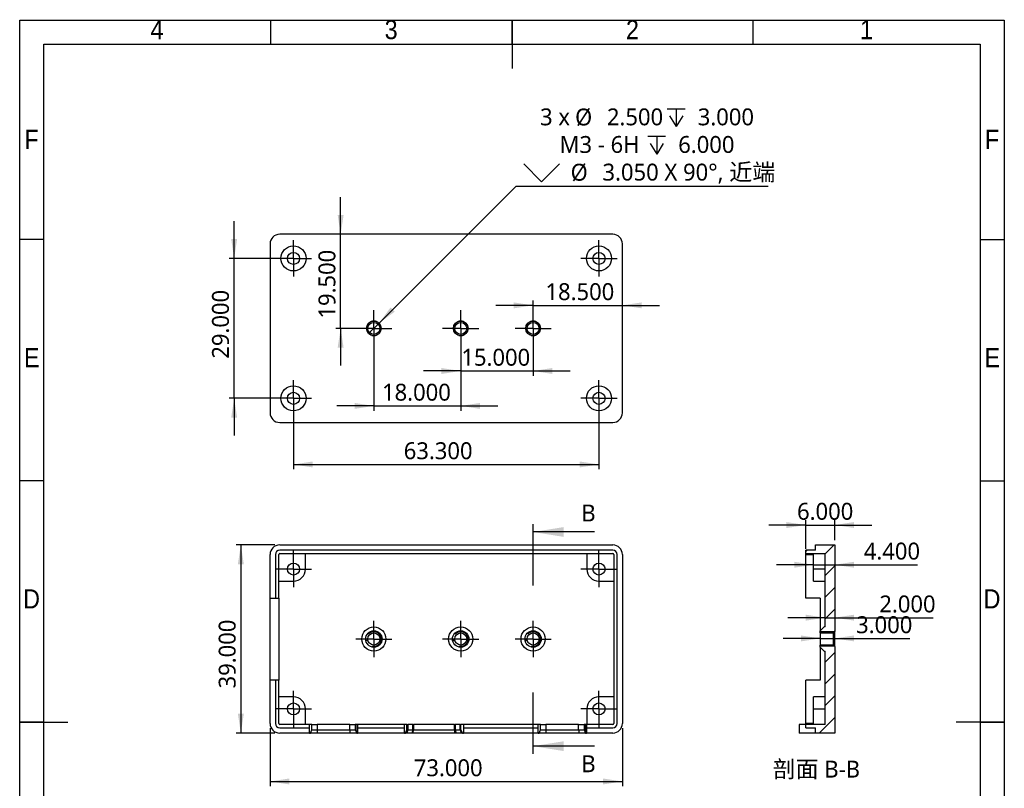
# Model space of a CAD drawing. Header units: millimetres. Extents: x 3 to 207, y 3 to 294.
# Tile 2 of 2: x 3 to 207, y 135 to 294. Entities that reach past the tile are written whole.
import ezdxf

# ---------------------------------------------------------------- set-up
doc = ezdxf.new("R2010")
doc.units = ezdxf.units.MM
for name, pattern in [('SLD-中心线', [19.05, 15.24, -1.27, 1.27, -1.27]), ('SLD-双点画线', [12.7, 6.35, -1.27, 1.27, -1.27, 1.27, -1.27]), ('SLD-实线', [0])]:
    doc.linetypes.add(name, pattern=pattern)
for name, color, linetype in [('中心符号线', 7, 'SLD-中心线'), ('几何体', 7, 'SLD-实线'), ('剖面线', 4, 'SLD-实线'), ('尺寸', 3, 'SLD-实线'), ('注释', 2, 'SLD-实线'), ('草图直线', 1, 'SLD-实线'), ('装饰螺纹线', 6, 'SLD-双点画线')]:
    doc.layers.add(name, color=color, linetype=linetype)
doc.styles.add('SLDTEXTSTYLE0', font='MSYH.TTC')
doc.styles.add('SLDTEXTSTYLE1', font='MSYH.TTC', dxfattribs={"bigfont": 'bigfont'})
doc.styles.add('SLDTEXTSTYLE2', font='GOTHIC.TTF', dxfattribs={"width": 0.913})
doc.dimstyles.new('SLDDIMSTYLE0', dxfattribs={"dimtxt": 3.5, "dimasz": 4, "dimexe": 0, "dimexo": 0.0625, "dimgap": 0.875, "dimtad": 1, "dimdec": 3, "dimrnd": 1e-09, "dimzin": 4, "dimdsep": 46, "dimtxsty": 'SLDTEXTSTYLE0', "dimsah": 1, "dimcen": 0.09, "dimadec": 0, "dimazin": 1, "dimtfac": 1, "dimtdec": 3, "dimtofl": 0, "dimtmove": 0, "dimatfit": 3, "dimfxl": 1, "dimfrac": 2, "dimtolj": 1, "dimtzin": 12, "dimarcsym": 0})
doc.dimstyles.new('SLDDIMSTYLE1', dxfattribs={"dimtxt": 3.5, "dimasz": 4, "dimexe": 0, "dimexo": 0.0625, "dimgap": 0.875, "dimtad": 1, "dimdec": 3, "dimrnd": 1e-09, "dimzin": 4, "dimdsep": 46, "dimtxsty": 'SLDTEXTSTYLE0', "dimsah": 1, "dimcen": 0.09, "dimadec": 0, "dimazin": 1, "dimtfac": 1, "dimtdec": 3, "dimtmove": 0, "dimatfit": 0, "dimfxl": 1, "dimfrac": 2, "dimtolj": 1, "dimtzin": 12, "dimarcsym": 0})
doc.dimstyles.new('SLDDIMSTYLE2', dxfattribs={"dimtxt": 3.5, "dimasz": 4, "dimexe": 0, "dimexo": 0.0625, "dimgap": 0.875, "dimtad": 0, "dimtih": 1, "dimtoh": 1, "dimdec": 3, "dimrnd": 1e-09, "dimzin": 4, "dimdsep": 46, "dimtxsty": 'SLDTEXTSTYLE0', "dimblk1": 'NONE', "dimsah": 1, "dimcen": 0, "dimadec": 0, "dimazin": 1, "dimtfac": 1, "dimtdec": 3, "dimtmove": 0, "dimatfit": 3, "dimldrblk": 'NONE', "dimfxl": 1, "dimfrac": 2, "dimtolj": 1, "dimtzin": 12, "dimarcsym": 0})

# ---------------------------------------------------------------- blocks, each defined once
blk = doc.blocks.new('_D')
at = {"layer": '尺寸'}
for p, q in [((55.87, 185.21), (47.82, 185.21)), ((48.82, 185.21), (48.82, 146.21)), ((55.87, 146.21), (47.82, 146.21))]:
    blk.add_line(p, q, dxfattribs=at)
for points in [[(48.82, 185.21), (48.2, 181.21), (49.44, 181.21)], [(48.82, 146.21), (49.44, 150.21), (48.2, 150.21)]]:
    blk.add_solid(points, dxfattribs=at)
at = {"layer": '尺寸', "insert": (44.23, 155.47), "char_height": 3.5, "attachment_point": 1, "rotation": 90, "style": 'SLDTEXTSTYLE0'}
blk.add_mtext('39.000', dxfattribs=at)
blk = doc.blocks.new('_D_1')
at = {"layer": '尺寸'}
for p, q in [((54.87, 147.21), (54.87, 135.18)), ((127.87, 147.21), (127.87, 135.18)), ((54.87, 136.18), (127.87, 136.18))]:
    blk.add_line(p, q, dxfattribs=at)
for points in [[(54.87, 136.18), (58.87, 135.57), (58.87, 136.8)], [(127.87, 136.18), (123.87, 136.8), (123.87, 135.57)]]:
    blk.add_solid(points, dxfattribs=at)
at = {"layer": '尺寸', "insert": (84.65, 140.78), "char_height": 3.5, "attachment_point": 1, "style": 'SLDTEXTSTYLE0'}
blk.add_mtext('73.000', dxfattribs=at)
blk = doc.blocks.new('SW_CENTERMARKSYMBOL_0')
at = {"layer": '中心符号线', "color": 0}
for p, q in [((0, 2.5), (0, 3.75)), ((0, 0), (0, 2.5)), ((-2.5, 0), (-3.75, 0)), ((0, 0), (-2.5, 0)), ((0, 0), (0, -2.5)), ((0, 0), (2.5, 0)), ((2.5, 0), (3.75, 0)), ((0, -2.5), (0, -3.75))]:
    blk.add_line(p, q, dxfattribs=at)
blk = doc.blocks.new('SW_CENTERMARKSYMBOL_1')
at = {"layer": '中心符号线', "color": 0}
for p, q in [((0, 2.5), (0, 3.75)), ((0, 0), (0, 2.5)), ((-2.5, 0), (-3.75, 0)), ((0, 0), (-2.5, 0)), ((0, 0), (0, -2.5)), ((0, 0), (2.5, 0)), ((2.5, 0), (3.75, 0)), ((0, -2.5), (0, -3.75))]:
    blk.add_line(p, q, dxfattribs=at)
blk = doc.blocks.new('SW_CENTERMARKSYMBOL_2')
at = {"layer": '中心符号线', "color": 0}
for p, q in [((0, 2.5), (0, 3.75)), ((0, 0), (0, 2.5)), ((-2.5, 0), (-3.75, 0)), ((0, 0), (-2.5, 0)), ((0, 0), (0, -2.5)), ((0, 0), (2.5, 0)), ((2.5, 0), (3.75, 0)), ((0, -2.5), (0, -3.75))]:
    blk.add_line(p, q, dxfattribs=at)
blk = doc.blocks.new('SW_CENTERMARKSYMBOL_3')
at = {"layer": '中心符号线', "color": 0}
for p, q in [((0, 2.5), (0, 3.75)), ((0, 0), (0, 2.5)), ((-2.5, 0), (-3.75, 0)), ((0, 0), (-2.5, 0)), ((0, 0), (0, -2.5)), ((0, 0), (2.5, 0)), ((2.5, 0), (3.75, 0)), ((0, -2.5), (0, -3.75))]:
    blk.add_line(p, q, dxfattribs=at)
blk = doc.blocks.new('SW_CENTERMARKSYMBOL_4')
at = {"layer": '中心符号线', "color": 0}
for p, q in [((0, 2.5), (0, 3.75)), ((0, 0), (0, 2.5)), ((-2.5, 0), (-3.75, 0)), ((0, 0), (-2.5, 0)), ((0, 0), (0, -2.5)), ((0, 0), (2.5, 0)), ((2.5, 0), (3.75, 0)), ((0, -2.5), (0, -3.75))]:
    blk.add_line(p, q, dxfattribs=at)
blk = doc.blocks.new('SW_CENTERMARKSYMBOL_5')
at = {"layer": '中心符号线', "color": 0}
for p, q in [((0, 2.5), (0, 3.75)), ((0, 0), (0, 2.5)), ((-2.5, 0), (-3.75, 0)), ((0, 0), (-2.5, 0)), ((0, 0), (0, -2.5)), ((0, 0), (2.5, 0)), ((2.5, 0), (3.75, 0)), ((0, -2.5), (0, -3.75))]:
    blk.add_line(p, q, dxfattribs=at)
blk = doc.blocks.new('SW_CENTERMARKSYMBOL_6')
at = {"layer": '中心符号线', "color": 0}
for p, q in [((0, 2.5), (0, 3.75)), ((0, 0), (0, 2.5)), ((-2.5, 0), (-3.75, 0)), ((0, 0), (-2.5, 0)), ((0, 0), (0, -2.5)), ((0, 0), (2.5, 0)), ((2.5, 0), (3.75, 0)), ((0, -2.5), (0, -3.75))]:
    blk.add_line(p, q, dxfattribs=at)
blk = doc.blocks.new('_D_2')
at = {"layer": '尺寸'}
for p, q in [((168.87, 165.83), (161.18, 165.83)), ((168.87, 165.83), (171.87, 165.83)), ((171.87, 165.83), (187.45, 165.83))]:
    blk.add_line(p, q, dxfattribs=at)
for points in [[(168.87, 165.83), (164.87, 166.45), (164.87, 165.22)], [(171.87, 165.83), (175.87, 165.22), (175.87, 166.45)]]:
    blk.add_solid(points, dxfattribs=at)
at = {"layer": '尺寸', "insert": (176.3, 170.43), "char_height": 3.5, "attachment_point": 1, "style": 'SLDTEXTSTYLE0'}
blk.add_mtext('3.000', dxfattribs=at)
blk = doc.blocks.new('_D_3')
at = {"layer": '尺寸'}
for p, q in [((167.47, 181.1), (159.78, 181.1)), ((167.47, 181.1), (171.87, 181.1)), ((171.87, 181.1), (189.04, 181.1))]:
    blk.add_line(p, q, dxfattribs=at)
for points in [[(167.47, 181.1), (163.47, 181.72), (163.47, 180.49)], [(171.87, 181.1), (175.87, 180.49), (175.87, 181.72)]]:
    blk.add_solid(points, dxfattribs=at)
at = {"layer": '尺寸', "insert": (177.89, 185.69), "char_height": 3.5, "attachment_point": 1, "style": 'SLDTEXTSTYLE0'}
blk.add_mtext('4.400', dxfattribs=at)
blk = doc.blocks.new('_D_4')
at = {"layer": '尺寸'}
for p, q in [((169.87, 170.13), (162.18, 170.13)), ((169.87, 170.13), (171.87, 170.13)), ((171.87, 170.13), (192.27, 170.13))]:
    blk.add_line(p, q, dxfattribs=at)
for points in [[(169.87, 170.13), (165.87, 170.75), (165.87, 169.52)], [(171.87, 170.13), (175.87, 169.52), (175.87, 170.75)]]:
    blk.add_solid(points, dxfattribs=at)
at = {"layer": '尺寸', "insert": (181.11, 174.73), "char_height": 3.5, "attachment_point": 1, "style": 'SLDTEXTSTYLE0'}
blk.add_mtext('2.000', dxfattribs=at)
blk = doc.blocks.new('_D_5')
at = {"layer": '尺寸'}
for p, q in [((165.87, 184.41), (165.87, 190.34)), ((171.87, 186.21), (171.87, 190.34)), ((165.87, 189.34), (158.18, 189.34)), ((165.87, 189.34), (171.87, 189.34)), ((171.87, 189.34), (179.56, 189.34))]:
    blk.add_line(p, q, dxfattribs=at)
for points in [[(165.87, 189.34), (161.87, 189.95), (161.87, 188.72)], [(171.87, 189.34), (175.87, 188.72), (175.87, 189.95)]]:
    blk.add_solid(points, dxfattribs=at)
at = {"layer": '尺寸', "insert": (164.06, 193.93), "char_height": 3.5, "attachment_point": 1, "style": 'SLDTEXTSTYLE0'}
blk.add_mtext('6.000', dxfattribs=at)
blk = doc.blocks.new('_D_6')
at = {"layer": '尺寸'}
for p, q in [((59.72, 214.6), (59.72, 200.89)), ((123.02, 214.6), (123.02, 200.89)), ((59.72, 201.89), (123.02, 201.89))]:
    blk.add_line(p, q, dxfattribs=at)
for points in [[(59.72, 201.89), (63.72, 201.28), (63.72, 202.51)], [(123.02, 201.89), (119.02, 202.51), (119.02, 201.28)]]:
    blk.add_solid(points, dxfattribs=at)
at = {"layer": '尺寸', "insert": (82.57, 206.49), "char_height": 3.5, "attachment_point": 1, "style": 'SLDTEXTSTYLE0'}
blk.add_mtext('63.300', dxfattribs=at)
blk = doc.blocks.new('_D_7')
at = {"layer": '尺寸'}
for p, q in [((47.43, 244.6), (47.43, 252.29)), ((58.72, 244.6), (46.43, 244.6)), ((47.43, 215.6), (47.43, 244.6)), ((58.72, 215.6), (46.43, 215.6)), ((47.43, 215.6), (47.43, 207.91))]:
    blk.add_line(p, q, dxfattribs=at)
for points in [[(47.43, 244.6), (48.05, 248.6), (46.82, 248.6)], [(47.43, 215.6), (46.82, 211.6), (48.05, 211.6)]]:
    blk.add_solid(points, dxfattribs=at)
at = {"layer": '尺寸', "insert": (42.84, 223.82), "char_height": 3.5, "attachment_point": 1, "rotation": 90, "style": 'SLDTEXTSTYLE0'}
blk.add_mtext('29.000', dxfattribs=at)
blk = doc.blocks.new('_D_8')
at = {"layer": '尺寸'}
for p, q in [((76.37, 229.1), (76.37, 213.03)), ((94.37, 229.1), (94.37, 213.03)), ((76.37, 214.03), (68.68, 214.03)), ((76.37, 214.03), (94.37, 214.03)), ((94.37, 214.03), (102.06, 214.03))]:
    blk.add_line(p, q, dxfattribs=at)
for points in [[(76.37, 214.03), (72.37, 214.64), (72.37, 213.41)], [(94.37, 214.03), (98.37, 213.41), (98.37, 214.64)]]:
    blk.add_solid(points, dxfattribs=at)
at = {"layer": '尺寸', "insert": (78.07, 218.62), "char_height": 3.5, "attachment_point": 1, "style": 'SLDTEXTSTYLE0'}
blk.add_mtext('18.000', dxfattribs=at)
blk = doc.blocks.new('_D_9')
at = {"layer": '尺寸'}
for p, q in [((94.37, 229.1), (94.37, 220.27)), ((109.37, 229.1), (109.37, 220.27)), ((94.37, 221.27), (86.68, 221.27)), ((94.37, 221.27), (109.37, 221.27)), ((109.37, 221.27), (117.06, 221.27))]:
    blk.add_line(p, q, dxfattribs=at)
for points in [[(94.37, 221.27), (90.37, 221.88), (90.37, 220.65)], [(109.37, 221.27), (113.37, 220.65), (113.37, 221.88)]]:
    blk.add_solid(points, dxfattribs=at)
at = {"layer": '尺寸', "insert": (94.51, 225.86), "char_height": 3.5, "attachment_point": 1, "style": 'SLDTEXTSTYLE0'}
blk.add_mtext('15.000', dxfattribs=at)
blk = doc.blocks.new('_D_10')
at = {"layer": '尺寸'}
for p, q in [((109.37, 234.87), (101.68, 234.87)), ((109.37, 231.1), (109.37, 235.87)), ((109.37, 234.87), (127.87, 234.87)), ((127.87, 234.87), (135.56, 234.87))]:
    blk.add_line(p, q, dxfattribs=at)
for points in [[(109.37, 234.87), (105.37, 235.48), (105.37, 234.25)], [(127.87, 234.87), (131.87, 234.25), (131.87, 235.48)]]:
    blk.add_solid(points, dxfattribs=at)
at = {"layer": '尺寸', "insert": (111.93, 239.46), "char_height": 3.5, "attachment_point": 1, "style": 'SLDTEXTSTYLE0'}
blk.add_mtext('18.500', dxfattribs=at)
blk = doc.blocks.new('_D_11')
at = {"layer": '尺寸'}
for p, q in [((69.5, 249.6), (69.5, 257.29)), ((69.5, 230.1), (69.5, 249.6)), ((75.37, 230.1), (68.5, 230.1)), ((69.5, 230.1), (69.5, 222.41))]:
    blk.add_line(p, q, dxfattribs=at)
for points in [[(69.5, 249.6), (70.11, 253.6), (68.88, 253.6)], [(69.5, 230.1), (68.88, 226.1), (70.11, 226.1)]]:
    blk.add_solid(points, dxfattribs=at)
at = {"layer": '尺寸', "insert": (64.9, 232.13), "char_height": 3.5, "attachment_point": 1, "rotation": 90, "style": 'SLDTEXTSTYLE0'}
blk.add_mtext('19.500', dxfattribs=at)
blk = doc.blocks.new('SW_SYMBOL_HOLE_DEPTH')
at = {"layer": '尺寸', "color": 0}
for p, q in [((0, 875), (800, 875)), ((100, 555), (400, 75)), ((400, 875), (400, 75)), ((700, 555), (400, 75))]:
    blk.add_line(p, q, dxfattribs=at)
blk = doc.blocks.new('SW_SYMBOL_HOLE_SINK')
at = {"layer": '尺寸', "color": 0}
for p, q in [((0, 875), (800, 75)), ((800, 75), (1600, 875))]:
    blk.add_line(p, q, dxfattribs=at)
blk = doc.blocks.new('_D_12')
at = {"layer": '尺寸'}
for p, q in [((77.45, 231.18), (105.89, 259.61)), ((105.89, 259.61), (158.06, 259.61)), ((75.29, 229.02), (77.45, 231.18))]:
    blk.add_line(p, q, dxfattribs=at)
blk.add_solid([(77.45, 231.18), (80.71, 233.57), (79.84, 234.44)], dxfattribs=at)
at = {"layer": '尺寸', "xscale": 0.004592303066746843, "yscale": 0.004592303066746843, "zscale": 0.004592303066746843}
for name, p in [('SW_SYMBOL_HOLE_DEPTH', (137.18, 271.61)), ('SW_SYMBOL_HOLE_DEPTH', (133.14, 265.89)), ('SW_SYMBOL_HOLE_SINK', (107.47, 260.16))]:
    blk.add_blockref(name, p, dxfattribs=at)
at = {"layer": '尺寸', "char_height": 3.5, "attachment_point": 1}
for s, insert, style in [('3 x ', (110.81, 275.69), 'SLDTEXTSTYLE0'), ('%%c', (118.07, 275.66), 'SLDTEXTSTYLE0'), (' 2.500 ', (123.48, 275.69), 'SLDTEXTSTYLE0'), (' 3.000', (142.3, 275.69), 'SLDTEXTSTYLE0'), ('M3 - 6H ', (114.85, 269.97), 'SLDTEXTSTYLE0'), (' 6.000', (138.26, 269.97), 'SLDTEXTSTYLE0'), ('%%c', (117.15, 264.21), 'SLDTEXTSTYLE0'), (' 3.050 X 90°, 近端', (122.56, 264.24), 'SLDTEXTSTYLE1')]:
    blk.add_mtext(s, dxfattribs=dict(at, insert=insert, style=style))
blk = doc.blocks.new('_None')
blk = doc.blocks.new('SW_CENTERMARKSYMBOL_7')
at = {"layer": '中心符号线', "color": 0}
for p, q in [((0, 2.5), (0, 3.75)), ((0, 0), (0, 2.5)), ((-2.5, 0), (-3.75, 0)), ((0, 0), (-2.5, 0)), ((0, 0), (0, -2.5)), ((0, 0), (2.5, 0)), ((2.5, 0), (3.75, 0)), ((0, -2.5), (0, -3.75))]:
    blk.add_line(p, q, dxfattribs=at)
blk = doc.blocks.new('SW_CENTERMARKSYMBOL_8')
at = {"layer": '中心符号线', "color": 0}
for p, q in [((0, 2.5), (0, 3.75)), ((0, 0), (0, 2.5)), ((-2.5, 0), (-3.75, 0)), ((0, 0), (-2.5, 0)), ((0, 0), (0, -2.5)), ((0, 0), (2.5, 0)), ((2.5, 0), (3.75, 0)), ((0, -2.5), (0, -3.75))]:
    blk.add_line(p, q, dxfattribs=at)
blk = doc.blocks.new('SW_CENTERMARKSYMBOL_9')
at = {"layer": '中心符号线', "color": 0}
for p, q in [((0, 2.5), (0, 3.75)), ((0, 0), (0, 2.5)), ((-2.5, 0), (-3.75, 0)), ((0, 0), (-2.5, 0)), ((0, 0), (0, -2.5)), ((0, 0), (2.5, 0)), ((2.5, 0), (3.75, 0)), ((0, -2.5), (0, -3.75))]:
    blk.add_line(p, q, dxfattribs=at)
blk = doc.blocks.new('SW_CENTERMARKSYMBOL_10')
at = {"layer": '中心符号线', "color": 0}
for p, q in [((0, 2.5), (0, 3.75)), ((0, 0), (0, 2.5)), ((-2.5, 0), (-3.75, 0)), ((0, 0), (-2.5, 0)), ((0, 0), (0, -2.5)), ((0, 0), (2.5, 0)), ((2.5, 0), (3.75, 0)), ((0, -2.5), (0, -3.75))]:
    blk.add_line(p, q, dxfattribs=at)
blk = doc.blocks.new('SW_CENTERMARKSYMBOL_11')
at = {"layer": '中心符号线', "color": 0}
for p, q in [((0, 2.5), (0, 3.75)), ((0, 0), (0, 2.5)), ((-2.5, 0), (-3.75, 0)), ((0, 0), (-2.5, 0)), ((0, 0), (0, -2.5)), ((0, 0), (2.5, 0)), ((2.5, 0), (3.75, 0)), ((0, -2.5), (0, -3.75))]:
    blk.add_line(p, q, dxfattribs=at)
blk = doc.blocks.new('SW_CENTERMARKSYMBOL_12')
at = {"layer": '中心符号线', "color": 0}
for p, q in [((0, 2.5), (0, 3.75)), ((0, 0), (0, 2.5)), ((-2.5, 0), (-3.75, 0)), ((0, 0), (-2.5, 0)), ((0, 0), (0, -2.5)), ((0, 0), (2.5, 0)), ((2.5, 0), (3.75, 0)), ((0, -2.5), (0, -3.75))]:
    blk.add_line(p, q, dxfattribs=at)
blk = doc.blocks.new('SW_CENTERMARKSYMBOL_13')
at = {"layer": '中心符号线', "color": 0}
for p, q in [((0, 2.5), (0, 3.75)), ((0, 0), (0, 2.5)), ((-2.5, 0), (-3.75, 0)), ((0, 0), (-2.5, 0)), ((0, 0), (0, -2.5)), ((0, 0), (2.5, 0)), ((2.5, 0), (3.75, 0)), ((0, -2.5), (0, -3.75))]:
    blk.add_line(p, q, dxfattribs=at)

msp = doc.modelspace()

# ---------------------------------------------------------------- hatches: boundary and pattern name
at = {"layer": '剖面线'}
h = msp.add_hatch(dxfattribs=at)
h.set_pattern_fill('ANSI31', color=256, style=0)
h.paths.add_polyline_path([(169.672, 168.2116), (168.872, 167.4116), (168.872, 166.9616), (171.597, 166.9616), (171.872, 167.2366), (171.872, 185.2116), (167.872, 185.2116), (167.872, 184.1116), (165.872, 184.1116), (165.872, 183.4116), (169.872, 183.4116), (169.872, 168.2116)], flags=0)
h = msp.add_hatch(dxfattribs=at)
h.set_pattern_fill('ANSI31', color=256, style=0)
h.paths.add_polyline_path([(168.872, 164.0116), (169.672, 163.2116), (169.872, 163.2116), (169.872, 148.0116), (165.872, 148.0116), (165.872, 147.3116), (167.872, 147.3116), (167.872, 146.2116), (171.872, 146.2116), (171.872, 164.1866), (171.597, 164.4616), (168.872, 164.4616)], flags=0)

# ---------------------------------------------------------------- linework, layer by layer
at = {"layer": '几何体'}
for p, q in [((125.8719, 249.6014), (56.8719, 249.6014)), ((54.8719, 247.6014), (54.8719, 212.6014)), ((127.8719, 212.6014), (127.8719, 247.6014)), ((56.8719, 210.6014), (125.8719, 210.6014)), ((56.8719, 185.2116), (125.8719, 185.2116)), ((125.8719, 184.1116), (56.8719, 184.1116)), ((165.872, 183.4116), (165.872, 184.1116)), ((167.872, 184.1116), (165.872, 184.1116)), ((167.872, 184.1116), (167.872, 185.2116)), ((167.872, 185.2116), (171.872, 185.2116)), ((171.872, 185.2116), (171.872, 167.2366)), ((54.8719, 174.2116), (54.8719, 183.2116)), ((55.9719, 183.2116), (55.9719, 174.2116)), ((56.6719, 174.2116), (56.6719, 183.2116)), ((56.8719, 183.4116), (125.8719, 183.4116)), ((62.2219, 180.2116), (62.2219, 183.4116)), ((120.5219, 183.4116), (120.5219, 180.2116)), ((126.0719, 183.2116), (126.0719, 148.2116)), ((126.7719, 148.2116), (126.7719, 183.2116)), ((127.8719, 183.2116), (127.8719, 148.2116)), ((165.872, 183.4116), (169.872, 183.4116)), ((165.872, 183.2116), (165.872, 183.4116)), ((165.872, 183.2116), (167.472, 183.2116)), ((165.872, 174.2116), (165.872, 183.2116)), ((167.472, 180.2116), (167.472, 183.4116)), ((169.872, 168.2116), (169.872, 183.4116)), ((169.872, 180.2116), (167.472, 180.2116)), ((167.472, 177.7116), (167.472, 180.2116)), ((56.6719, 177.7116), (59.7219, 177.7116)), ((123.0219, 177.7116), (126.0719, 177.7116)), ((167.472, 177.7116), (169.872, 177.7116)), ((54.8719, 174.2116), (55.9719, 174.2116)), ((54.8719, 157.2116), (54.8719, 174.2116)), ((55.9719, 174.2116), (56.6719, 174.2116)), ((56.6719, 174.2116), (56.6719, 157.2116)), ((168.872, 174.2116), (165.872, 174.2116)), ((168.872, 174.2116), (168.872, 167.4116)), ((168.872, 167.4116), (169.672, 168.2116)), ((168.872, 166.9616), (168.872, 167.4116)), ((169.872, 168.2116), (169.672, 168.2116)), ((168.872, 166.9616), (168.872, 164.4616)), ((168.872, 166.9616), (171.597, 166.9616)), ((171.597, 166.9616), (171.872, 167.2366)), ((171.597, 164.4616), (171.597, 166.9616)), ((171.872, 164.1866), (171.872, 167.2366)), ((171.597, 164.4616), (168.872, 164.4616)), ((168.872, 164.0116), (168.872, 164.4616)), ((169.672, 163.2116), (168.872, 164.0116)), ((168.872, 164.0116), (168.872, 157.2116)), ((169.672, 163.2116), (169.872, 163.2116)), ((169.872, 148.0116), (169.872, 163.2116)), ((171.872, 164.1866), (171.597, 164.4616)), ((171.872, 164.1866), (171.872, 146.2116)), ((54.8719, 148.2116), (54.8719, 157.2116)), ((55.9719, 157.2116), (54.8719, 157.2116)), ((55.9719, 157.2116), (55.9719, 148.2116)), ((56.6719, 157.2116), (55.9719, 157.2116)), ((56.6719, 148.2116), (56.6719, 157.2116)), ((168.872, 157.2116), (165.872, 157.2116)), ((165.872, 148.2116), (165.872, 157.2116)), ((59.7219, 153.7116), (56.6719, 153.7116)), ((126.0719, 153.7116), (123.0219, 153.7116)), ((169.872, 153.7116), (167.472, 153.7116)), ((167.472, 151.2116), (167.472, 153.7116)), ((62.2219, 148.0116), (62.2219, 151.2116)), ((120.5219, 151.2116), (120.5219, 148.0116)), ((167.472, 148.0116), (167.472, 151.2116)), ((167.472, 151.2116), (169.872, 151.2116)), ((63.0263, 148.0116), (56.8719, 148.0116)), ((56.8719, 147.3116), (63.0263, 147.3116)), ((63.0263, 146.2116), (63.0263, 148.0116)), ((63.5263, 148.0116), (63.0263, 148.0116)), ((63.5263, 146.855), (63.5263, 148.0116)), ((63.5263, 148.0116), (64.638, 148.0116)), ((64.638, 148.0116), (64.638, 146.855)), ((71.4102, 148.0116), (64.638, 148.0116)), ((71.4102, 146.855), (71.4102, 148.0116)), ((71.4102, 148.0116), (72.5219, 148.0116)), ((72.5219, 148.0116), (72.5219, 146.855)), ((72.8219, 148.0116), (72.5219, 148.0116)), ((72.8219, 148.0116), (72.8219, 146.2116)), ((73.0219, 148.0116), (72.8219, 148.0116)), ((73.0219, 148.0116), (73.0219, 146.2116)), ((82.7216, 148.0116), (73.0219, 148.0116)), ((73.0219, 147.3116), (82.7216, 147.3116)), ((82.7216, 146.2116), (82.7216, 148.0116)), ((83.2196, 148.0116), (82.7216, 148.0116)), ((83.2196, 146.855), (83.2196, 148.0116)), ((83.2196, 148.0116), (83.3958, 148.0116)), ((83.3958, 148.0116), (83.3958, 146.855)), ((84.4419, 148.0116), (83.3958, 148.0116)), ((84.4419, 146.855), (84.4419, 148.0116)), ((84.4419, 148.0116), (84.568, 148.0116)), ((84.568, 148.0116), (84.568, 146.855)), ((93.0755, 148.0116), (84.568, 148.0116)), ((93.0755, 146.855), (93.0755, 148.0116)), ((93.0755, 148.0116), (93.2016, 148.0116)), ((93.2016, 148.0116), (93.2016, 146.855)), ((94.2477, 148.0116), (93.2016, 148.0116)), ((94.2477, 146.855), (94.2477, 148.0116)), ((94.2477, 148.0116), (94.4239, 148.0116)), ((94.4239, 146.855), (94.4239, 148.0116)), ((94.9219, 148.0116), (94.4239, 148.0116)), ((94.9219, 148.0116), (94.9219, 146.2116)), ((110.4267, 148.0116), (94.9219, 148.0116)), ((94.9219, 147.3116), (110.4267, 147.3116)), ((110.4267, 146.2116), (110.4267, 148.0116)), ((110.9267, 148.0116), (110.4267, 148.0116)), ((110.9267, 146.855), (110.9267, 148.0116)), ((110.9267, 148.0116), (112.0384, 148.0116)), ((112.0384, 148.0116), (112.0384, 146.855)), ((118.8102, 148.0116), (112.0384, 148.0116)), ((118.8102, 146.855), (118.8102, 148.0116)), ((118.8102, 148.0116), (119.9219, 148.0116)), ((119.9219, 148.0116), (119.9219, 146.855)), ((120.2219, 148.0116), (119.9219, 148.0116)), ((120.2219, 148.0116), (120.2219, 146.2116)), ((120.4219, 148.0116), (120.2219, 148.0116)), ((120.4219, 148.0116), (120.4219, 146.2116)), ((125.8719, 148.0116), (120.4219, 148.0116)), ((120.4219, 147.3116), (125.8719, 147.3116)), ((164.472, 148.0116), (164.472, 146.2116)), ((165.872, 148.0116), (164.472, 148.0116)), ((167.472, 148.2116), (165.872, 148.2116)), ((165.872, 148.0116), (165.872, 148.2116)), ((165.872, 147.3116), (165.872, 148.0116)), ((169.872, 148.0116), (165.872, 148.0116)), ((165.872, 147.3116), (167.872, 147.3116)), ((167.872, 146.2116), (167.872, 147.3116)), ((63.0263, 146.2116), (56.8719, 146.2116)), ((63.0263, 146.2116), (63.2262, 146.2116)), ((63.2263, 146.2116), (63.5263, 146.855)), ((64.6083, 146.2116), (63.2263, 146.2116)), ((63.5263, 146.855), (64.638, 146.855)), ((71.4399, 146.2116), (64.6083, 146.2116)), ((64.638, 146.855), (71.4102, 146.855)), ((71.4102, 146.855), (72.5219, 146.855)), ((72.8219, 146.2116), (71.4399, 146.2116)), ((72.5219, 146.855), (72.8219, 146.2116)), ((72.8219, 146.2116), (73.0219, 146.2116)), ((82.7216, 146.2116), (73.0219, 146.2116)), ((82.7216, 146.2116), (82.9196, 146.2116)), ((82.9196, 146.2116), (83.2196, 146.855)), ((83.199, 146.2116), (82.9196, 146.2116)), ((83.3958, 146.855), (83.199, 146.2116)), ((84.2444, 146.2116), (83.199, 146.2116)), ((83.2196, 146.855), (83.3958, 146.855)), ((83.3958, 146.855), (84.4419, 146.855)), ((84.4419, 146.855), (84.2444, 146.2116)), ((84.5361, 146.2116), (84.2444, 146.2116)), ((84.4419, 146.855), (84.568, 146.855)), ((93.1074, 146.2116), (84.5361, 146.2116)), ((84.568, 146.855), (93.0755, 146.855)), ((93.0755, 146.855), (93.2016, 146.855)), ((93.3991, 146.2116), (93.1074, 146.2116)), ((93.2016, 146.855), (94.2477, 146.855)), ((93.2016, 146.855), (93.3991, 146.2116)), ((94.4445, 146.2116), (93.3991, 146.2116)), ((94.2477, 146.855), (94.4445, 146.2116)), ((94.2477, 146.855), (94.4239, 146.855)), ((94.4239, 146.855), (94.7239, 146.2116)), ((94.7239, 146.2116), (94.4445, 146.2116)), ((94.7239, 146.2116), (94.9219, 146.2116)), ((110.4267, 146.2116), (94.9219, 146.2116)), ((110.4267, 146.2116), (110.6266, 146.2116)), ((110.6267, 146.2116), (110.9267, 146.855)), ((112.0087, 146.2116), (110.6267, 146.2116)), ((110.9267, 146.855), (112.0384, 146.855)), ((118.8399, 146.2116), (112.0087, 146.2116)), ((112.0384, 146.855), (118.8102, 146.855)), ((118.8102, 146.855), (119.9219, 146.855)), ((120.2219, 146.2116), (118.8399, 146.2116)), ((119.9219, 146.855), (120.2219, 146.2116)), ((120.2219, 146.2116), (120.4219, 146.2116)), ((125.8719, 146.2116), (120.4219, 146.2116)), ((167.872, 146.2116), (164.472, 146.2116)), ((171.872, 146.2116), (167.872, 146.2116))]:
    msp.add_line(p, q, dxfattribs=at)
for centre, radius in [((59.7219, 244.6014), 2.6), ((123.0219, 244.6014), 2.6), ((59.7219, 244.6014), 1.25), ((123.0219, 244.6014), 1.25), ((76.3719, 230.1014), 1.525), ((76.3719, 230.1014), 1.25), ((94.3719, 230.1014), 1.525), ((94.3719, 230.1014), 1.25), ((109.3719, 230.1014), 1.525), ((109.3719, 230.1014), 1.25), ((59.7219, 215.6014), 2.6), ((59.7219, 215.6014), 1.25), ((123.0219, 215.6014), 2.6), ((123.0219, 215.6014), 1.25), ((59.7219, 180.2116), 1.25), ((123.0219, 180.2116), 1.25), ((76.3719, 165.7116), 2.5), ((76.3719, 165.7116), 1.7), ((94.3719, 165.7116), 2.5), ((94.3719, 165.7116), 1.7), ((109.3719, 165.7116), 2.5), ((109.3719, 165.7116), 1.7), ((76.3719, 165.7116), 1.25), ((94.3719, 165.7116), 1.25), ((109.3719, 165.7116), 1.25), ((59.7219, 151.2116), 1.25), ((123.0219, 151.2116), 1.25)]:
    msp.add_circle(centre, radius, dxfattribs=at)
for centre, radius, start, end in [((56.8719, 247.6014), 2, 90, 180), ((125.8719, 247.6014), 2, 0, 90), ((56.8719, 212.6014), 2, 180, 270), ((125.8719, 212.6014), 2, 270, 0), ((56.8719, 183.2116), 2, 90, 180), ((56.8719, 183.2116), 0.9, 90, 180), ((125.8719, 183.2116), 2, 0, 90), ((125.8719, 183.2116), 0.9, 0, 90), ((56.8719, 183.2116), 0.2, 90, 180), ((125.8719, 183.2116), 0.2, 0, 90), ((59.7219, 180.2116), 2.5, 270, 0), ((123.0219, 180.2116), 2.5, 180, 270), ((59.7219, 151.2116), 2.5, 0, 90), ((123.0219, 151.2116), 2.5, 90, 180), ((56.8719, 148.2116), 2, 180, 270), ((56.8719, 148.2116), 0.9, 180, 270), ((56.8719, 148.2116), 0.2, 180, 270), ((125.8719, 148.2116), 0.2, 270, 0), ((125.8719, 148.2116), 0.9, 270, 0), ((125.8719, 148.2116), 2, 270, 0)]:
    msp.add_arc(centre, radius, start, end, dxfattribs=at)
for points in [[(64.638, 146.855), (64.6276, 146.6405), (64.6178, 146.4261), (64.6083, 146.2116)], [(71.4102, 146.855), (71.4206, 146.6405), (71.4304, 146.4261), (71.4399, 146.2116)], [(112.0384, 146.855), (112.028, 146.6405), (112.0182, 146.4261), (112.0087, 146.2116)], [(118.8102, 146.855), (118.8206, 146.6405), (118.8304, 146.4261), (118.8399, 146.2116)]]:
    msp.add_open_spline(points, degree=3, dxfattribs=at)
for points, knots in [([(84.5361, 146.2116), (84.5411, 146.3279), (84.5504, 146.5424), (84.5625, 146.7568), (84.568, 146.855)], [0, 0, 0, 0, 0.54230774, 1, 1, 1, 1]), ([(93.0755, 146.855), (93.0834, 146.7235), (93.0901, 146.592), (93.0963, 146.4604), (93.1002, 146.3775), (93.1039, 146.2945), (93.1074, 146.2116)], [0, 0, 0, 0, 0.000435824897, 0.000435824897, 0.000435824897, 0.000710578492, 0.000710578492, 0.000710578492, 0.000710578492])]:
    msp.add_open_spline(points, degree=3, knots=knots, dxfattribs=at)
at = {"layer": '剖面线'}
for p, q in [((109.3719, 176.7825), (109.3719, 189.4825)), ((109.3719, 141.9124), (109.3719, 154.6187))]:
    msp.add_line(p, q, dxfattribs=at)
at = {"layer": '剖面线', "linetype": 'SLD-实线'}
for p, q in [((122.0719, 187.895), (109.3719, 187.895)), ((122.0719, 143.4999), (109.3719, 143.4999))]:
    msp.add_line(p, q, dxfattribs=at)
at = {"layer": '剖面线'}
for points in [[(109.3719, 187.895), (115.7219, 186.879), (115.7219, 188.911)], [(109.3719, 143.4999), (115.7219, 142.4839), (115.7219, 144.5159)]]:
    msp.add_solid(points, dxfattribs=at)
at = {"layer": '草图直线'}
for p, q in [((3, 3), (3, 294)), ((3, 294), (207, 294)), ((55, 289), (55, 294)), ((105, 294.001), (105, 283.999)), ((105, 289), (105, 294)), ((155, 289), (155, 294)), ((207, 294), (207, 3)), ((8, 8), (8, 289)), ((8, 289), (202, 289)), ((202, 289), (202, 8)), ((8, 248.5), (3, 248.5)), ((202, 248.5), (207, 248.5)), ((8, 198.5), (3, 198.5)), ((202, 198.5), (207, 198.5)), ((2.999, 148.5), (13.001, 148.5)), ((8, 148.5), (3, 148.5)), ((207.001, 148.5), (196.999, 148.5)), ((202, 148.5), (207, 148.5))]:
    msp.add_line(p, q, dxfattribs=at)
at = {"layer": '装饰螺纹线'}
for p, q in [((171.847, 167.2116), (168.872, 167.2116)), ((168.872, 167.2116), (168.872, 164.2116)), ((171.847, 167.2116), (168.872, 167.2116)), ((168.872, 167.2116), (168.872, 164.2116)), ((171.847, 164.2116), (168.872, 164.2116)), ((171.847, 164.2116), (168.872, 164.2116))]:
    msp.add_line(p, q, dxfattribs=at)
for centre in [(76.3719, 230.1014), (76.3719, 230.1014), (94.3719, 230.1014), (94.3719, 230.1014), (109.3719, 230.1014), (109.3719, 230.1014), (76.3719, 165.7116), (76.3719, 165.7116), (94.3719, 165.7116), (94.3719, 165.7116), (109.3719, 165.7116), (109.3719, 165.7116)]:
    msp.add_arc(centre, 1.5, 255, 195, dxfattribs=at)

# ---------------------------------------------------------------- block references
at = {"layer": '中心符号线'}
for name, p in [('SW_CENTERMARKSYMBOL_10', (59.7219, 244.6014)), ('SW_CENTERMARKSYMBOL_7', (123.0219, 244.6014)), ('SW_CENTERMARKSYMBOL_11', (76.3719, 230.1014)), ('SW_CENTERMARKSYMBOL_12', (94.3719, 230.1014)), ('SW_CENTERMARKSYMBOL_13', (109.3719, 230.1014)), ('SW_CENTERMARKSYMBOL_9', (59.7219, 215.6014)), ('SW_CENTERMARKSYMBOL_8', (123.0219, 215.6014)), ('SW_CENTERMARKSYMBOL_2', (59.7219, 180.2116)), ('SW_CENTERMARKSYMBOL_1', (123.0219, 180.2116)), ('SW_CENTERMARKSYMBOL_4', (76.3719, 165.7116)), ('SW_CENTERMARKSYMBOL_5', (94.3719, 165.7116)), ('SW_CENTERMARKSYMBOL_6', (109.3719, 165.7116)), ('SW_CENTERMARKSYMBOL_3', (59.7219, 151.2116)), ('SW_CENTERMARKSYMBOL_0', (123.0219, 151.2116))]:
    msp.add_blockref(name, p, dxfattribs=at)

# ---------------------------------------------------------------- texts
at = {"layer": '剖面线', "char_height": 3.5, "attachment_point": 1, "style": 'SLDTEXTSTYLE0'}
for insert in [(119.3692, 193.5819), (119.3692, 141.6062)]:
    msp.add_mtext('B', dxfattribs=dict(at, insert=insert))
at = {"layer": '注释', "attachment_point": 2}
for s, insert, char_height, style in [('4', (31.46, 294.0136), 3.9687, 'SLDTEXTSTYLE2'), ('3', (79.96, 294.0136), 3.9687, 'SLDTEXTSTYLE2'), ('2', (129.96, 294.0136), 3.9687, 'SLDTEXTSTYLE2'), ('1', (178.46, 294.0136), 3.9687, 'SLDTEXTSTYLE2'), ('F', (5.4577, 271.2636), 3.9687, 'SLDTEXTSTYLE2'), ('F', (204.4577, 271.2636), 3.9687, 'SLDTEXTSTYLE2'), ('E', (5.5078, 226.0136), 3.9687, 'SLDTEXTSTYLE2'), ('E', (204.5078, 226.0136), 3.9687, 'SLDTEXTSTYLE2'), ('D', (5.4527, 176.0136), 3.9687, 'SLDTEXTSTYLE2'), ('D', (204.4527, 176.0136), 3.9687, 'SLDTEXTSTYLE2'), ('剖面 B-B', (168.0468, 140.4976), 3.5, 'SLDTEXTSTYLE1')]:
    msp.add_mtext(s, dxfattribs=dict(at, insert=insert, char_height=char_height, style=style))

# ---------------------------------------------------------------- dimensions: what is measured, and where the dimension line sits
at = {"layer": '尺寸'}
dim = msp.add_diameter_dim_2p(p1=(75.2936, 229.0231), p2=(77.4503, 231.1798), text='3 x <> {\\fGDT;x} 3.000\\PM3 - 6H {\\fGDT;x} 6.000\\P{\\fGDT;w}%%c 3.050 X 90°, 近端', dimstyle='SLDDIMSTYLE2', dxfattribs=at)
dim.commit()
dim.dimension.update_dxf_attribs({"geometry": '_D_12', "text_midpoint": (132.7678, 268.2042), "dimtype": 163})
for base, p1, p2, dimstyle, picture, middle in [((69.4961, 249.6014), (76.3719, 230.1014), (56.8719, 249.6014), 'SLDDIMSTYLE1', '_D_11', (69.4961, 238.9649)), ((47.4348, 244.6014), (59.7219, 215.6014), (59.7219, 244.6014), 'SLDDIMSTYLE1', '_D_7', (47.4348, 230.662)), ((48.82, 146.2116), (56.8719, 185.2116), (56.8719, 146.2116), 'SLDDIMSTYLE0', '_D', (48.82, 162.3063))]:
    dim = msp.add_linear_dim(base=base, p1=p1, p2=p2, angle=90, dimstyle=dimstyle, dxfattribs=at)
    dim.commit()
    dim.dimension.update_dxf_attribs({"geometry": picture, "text_midpoint": middle, "dimtype": 160})
for base, p1, p2, dimstyle, picture, middle in [((127.8719, 234.8695), (109.3719, 230.1014), (127.8719, 247.6014), 'SLDDIMSTYLE1', '_D_10', (118.7658, 234.8695)), ((94.3719, 214.0279), (76.3719, 230.1014), (94.3719, 230.1014), 'SLDDIMSTYLE1', '_D_8', (84.9105, 214.0279)), ((109.3719, 221.2686), (94.3719, 230.1014), (109.3719, 230.1014), 'SLDDIMSTYLE1', '_D_9', (101.3489, 221.2686)), ((123.0219, 201.8948), (59.7219, 215.6014), (123.0219, 215.6014), 'SLDDIMSTYLE0', '_D_6', (89.4115, 201.8948)), ((171.872, 189.3356), (165.872, 183.4116), (171.872, 185.2116), 'SLDDIMSTYLE1', '_D_5', (169.6376, 189.3356)), ((171.872, 181.1005), (167.472, 183.4116), (171.872, 185.2116), 'SLDDIMSTYLE1', '_D_3', (183.4607, 181.1005)), ((171.872, 165.8342), (168.872, 174.2116), (171.872, 185.2116), 'SLDDIMSTYLE1', '_D_2', (181.872, 165.8342)), ((171.872, 170.1334), (169.872, 183.4116), (171.872, 185.2116), 'SLDDIMSTYLE1', '_D_4', (186.6905, 170.1334)), ((127.8719, 136.1833), (54.8719, 148.2116), (127.8719, 148.2116), 'SLDDIMSTYLE0', '_D_1', (91.4891, 136.1833))]:
    dim = msp.add_linear_dim(base=base, p1=p1, p2=p2, dimstyle=dimstyle, dxfattribs=at)
    dim.commit()
    dim.dimension.update_dxf_attribs({"geometry": picture, "text_midpoint": middle, "dimtype": 160})

doc.saveas('drawing.dxf')
